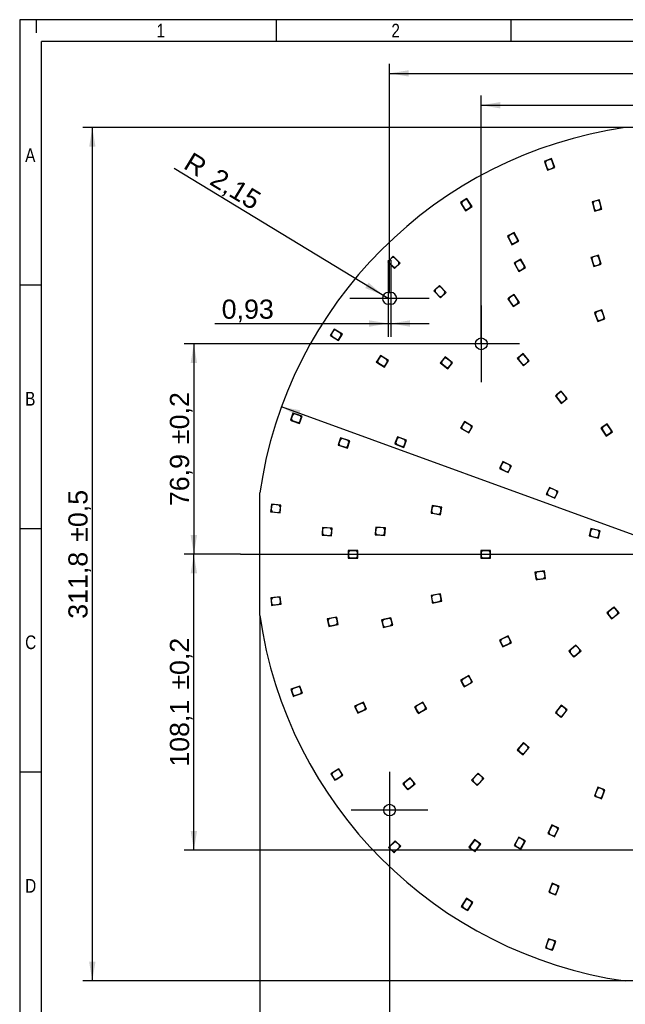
# Model space of a CAD drawing. Header units: millimetres. Extents: x 16 to 406, y 13 to 285.
# Tile 2 of 11: x 16 to 126, y 105 to 285. Entities that reach past the tile are written whole.
import ezdxf
from ezdxf.enums import TextEntityAlignment as Align
from ezdxf.lldxf.tags import DXFTag

# ---------------------------------------------------------------- set-up
doc = ezdxf.new("R2010")
doc.units = ezdxf.units.MM
for name, color, linetype in [('10', 7, 'Continuous'), ('Default', 7, 'Continuous'), ('LED_2835', 7, 'Continuous'), ('PCB_RDLED_315_EM', 7, 'Continuous')]:
    doc.layers.add(name, color=color, linetype=linetype)
doc.styles.add('SEACAD_Arial', font='arial.ttf')
doc.styles.add('SEACAD_Solid_Edge_ANSI1_Symbols', font='semeca1.ttf')
tags = doc.linetypes.add('CENTER2', pattern=[28.575, 19.05, -3.175, 3.175, -3.175]).pattern_tags.tags
tags[10:11] = [DXFTag(74, 4), DXFTag(75, 0), DXFTag(340, '0'), DXFTag(46, 0.0), DXFTag(50, 0.0), DXFTag(44, 0.0), DXFTag(45, 0.0)]
tags[8:9] = [DXFTag(74, 4), DXFTag(75, 0), DXFTag(340, '0'), DXFTag(46, 0.0), DXFTag(50, 0.0), DXFTag(44, 0.0), DXFTag(45, 0.0)]
tags[6:7] = [DXFTag(74, 4), DXFTag(75, 0), DXFTag(340, '0'), DXFTag(46, 0.0), DXFTag(50, 0.0), DXFTag(44, 0.0), DXFTag(45, 0.0)]
tags[4:5] = [DXFTag(74, 4), DXFTag(75, 0), DXFTag(340, '0'), DXFTag(46, 0.0), DXFTag(50, 0.0), DXFTag(44, 0.0), DXFTag(45, 0.0)]
doc.dimstyles.new('ISO', dxfattribs={"dimtxt": 3.5, "dimasz": 3.5, "dimexe": 1.75, "dimexo": 0, "dimgap": 0.875, "dimtad": 1, "dimlfac": 2, "dimtxsty": 'SEACAD_Arial', "dimblk1": '_SE_FILLED', "dimblk2": '_SE_FILLED', "dimsah": 1, "dimcen": 1.75, "dimadec": 0, "dimazin": 0, "dimtfac": 0.5, "dimtdec": 3, "dimtmove": 0, "dimatfit": 3, "dimfxl": 1, "dimarcsym": 0})

# ---------------------------------------------------------------- blocks, each defined once
blk = doc.blocks.new('SEANNOT_GROUP2')
at = {"layer": 'Default', "color": 7, "linetype": 'CENTER2'}
for p, q in [((99.97, 232.36), (99.97, 218.36)), ((106.97, 225.36), (92.97, 225.36))]:
    blk.add_line(p, q, dxfattribs=at)
blk = doc.blocks.new('SEANNOT_GROUP3')
at = {"layer": 'Default', "color": 7, "linetype": 'CENTER2'}
for p, q in [((83.22, 147.16), (83.22, 133.16)), ((90.22, 140.16), (76.22, 140.16))]:
    blk.add_line(p, q, dxfattribs=at)
blk = doc.blocks.new('SEANNOT_GROUP7')
at = {"layer": 'Default', "color": 7, "linetype": 'CENTER2'}
blk.add_line((56.02, 186.91), (218.92, 186.91), dxfattribs=at)
blk = doc.blocks.new('SEANNOT_GROUP8')
at = {"layer": 'Default', "color": 7, "linetype": 'CENTER2'}
for p, q in [((83.45, 240.66), (83.45, 226.66)), ((90.45, 233.66), (76.45, 233.66))]:
    blk.add_line(p, q, dxfattribs=at)
blk = doc.blocks.new('SEANNOT_GROUP9')
at = {"layer": 'Default', "color": 7, "linetype": 'CENTER2'}
for p, q in [((82.99, 240.66), (82.99, 226.66)), ((89.99, 233.66), (75.99, 233.66))]:
    blk.add_line(p, q, dxfattribs=at)
blk = doc.blocks.new('SE1')
at = {"layer": 'LED_2835', "color": 7, "linetype": 'Continuous'}
for p, q in [((112.82, 259.2), (111.74, 258.82)), ((112.55, 259.05), (111.8, 258.79)), ((112.87, 258.9), (112.55, 259.05)), ((113.4, 257.55), (112.82, 259.2)), ((111.74, 258.82), (111.5, 258.74)), ((111.5, 258.74), (111.58, 258.5)), ((111.58, 258.5), (111.74, 258.82)), ((111.58, 258.5), (112.08, 257.09)), ((111.8, 258.79), (111.65, 258.47)), ((111.65, 258.47), (112.03, 257.39)), ((112.03, 257.39), (112.35, 257.23)), ((112.08, 257.09), (113.4, 257.55)), ((112.35, 257.23), (113.1, 257.5)), ((113.25, 257.82), (112.87, 258.9)), ((113.1, 257.5), (113.25, 257.82)), ((97.35, 251.9), (96.38, 251.29)), ((98.29, 250.42), (97.35, 251.9)), ((96.38, 251.29), (96.17, 251.16)), ((96.17, 251.16), (96.3, 250.95)), ((96.3, 250.95), (96.38, 251.29)), ((96.3, 250.95), (97.1, 249.68)), ((96.45, 251.27), (96.37, 250.93)), ((96.37, 250.93), (96.98, 249.96)), ((97.13, 251.7), (96.45, 251.27)), ((97.1, 249.68), (98.29, 250.42)), ((97.47, 251.62), (97.13, 251.7)), ((97.33, 249.88), (98, 250.31)), ((98.08, 250.65), (97.47, 251.62)), ((98, 250.31), (98.08, 250.65)), ((120.45, 251.38), (120.21, 251.32)), ((120.21, 251.32), (120.27, 251.07)), ((120.27, 251.07), (120.45, 251.38)), ((120.27, 251.07), (120.65, 249.62)), ((120.52, 251.34), (120.34, 251.04)), ((120.34, 251.04), (120.62, 249.92)), ((121.57, 251.66), (120.45, 251.38)), ((121.29, 251.54), (120.52, 251.34)), ((121.59, 251.36), (121.29, 251.54)), ((122, 249.97), (121.57, 251.66)), ((121.88, 250.25), (121.59, 251.36)), ((121.7, 249.94), (121.88, 250.25)), ((96.98, 249.96), (97.33, 249.88)), ((120.62, 249.92), (120.93, 249.74)), ((120.65, 249.62), (122, 249.97)), ((120.93, 249.74), (121.7, 249.94)), ((104.96, 245.12), (104.74, 245)), ((104.74, 245), (104.86, 244.78)), ((104.86, 244.78), (104.96, 245.12)), ((104.86, 244.78), (105.58, 243.47)), ((105.02, 245.1), (104.93, 244.76)), ((104.93, 244.76), (105.48, 243.75)), ((105.96, 245.68), (104.96, 245.12)), ((105.73, 245.49), (105.02, 245.1)), ((106.06, 245.39), (105.73, 245.49)), ((106.81, 244.14), (105.96, 245.68)), ((106.62, 244.38), (106.06, 245.39)), ((105.48, 243.75), (105.82, 243.66)), ((105.58, 243.47), (106.81, 244.14)), ((105.82, 243.66), (106.52, 244.04)), ((106.52, 244.04), (106.62, 244.38)), ((83.9, 241.35), (83.08, 240.53)), ((83.72, 241.1), (83.15, 240.53)), ((84.07, 241.1), (83.72, 241.1)), ((85.14, 240.11), (83.9, 241.35)), ((84.89, 240.29), (84.07, 241.1)), ((120.25, 241.22), (120.01, 241.15)), ((120.01, 241.15), (120.08, 240.91)), ((120.08, 240.91), (120.25, 241.22)), ((120.31, 241.19), (120.15, 240.88)), ((121.35, 241.56), (120.25, 241.22)), ((121.07, 241.42), (120.31, 241.19)), ((121.39, 241.26), (121.07, 241.42)), ((121.86, 239.89), (121.35, 241.56)), ((121.73, 240.16), (121.39, 241.26)), ((83.08, 240.53), (82.91, 240.36)), ((82.91, 240.36), (83.08, 240.18)), ((83.08, 240.18), (83.08, 240.53)), ((83.08, 240.18), (84.15, 239.12)), ((83.15, 240.53), (83.16, 240.18)), ((83.16, 240.18), (83.97, 239.37)), ((83.97, 239.37), (84.32, 239.37)), ((84.15, 239.12), (85.14, 240.11)), ((84.32, 239.37), (84.89, 239.93)), ((84.89, 239.93), (84.89, 240.29)), ((106.17, 240.23), (105.95, 240.1)), ((105.95, 240.1), (106.08, 239.89)), ((106.08, 239.89), (106.17, 240.23)), ((106.08, 239.89), (106.83, 238.59)), ((106.24, 240.21), (106.15, 239.87)), ((106.15, 239.87), (106.72, 238.87)), ((107.17, 240.8), (106.17, 240.23)), ((106.93, 240.61), (106.24, 240.21)), ((106.83, 238.59), (108.04, 239.29)), ((107.27, 240.52), (106.93, 240.61)), ((108.04, 239.29), (107.17, 240.8)), ((107.85, 239.52), (107.27, 240.52)), ((107.76, 239.18), (107.85, 239.52)), ((120.08, 240.91), (120.52, 239.48)), ((120.15, 240.88), (120.48, 239.78)), ((120.48, 239.78), (120.8, 239.61)), ((120.52, 239.48), (121.86, 239.89)), ((120.8, 239.61), (121.56, 239.85)), ((121.56, 239.85), (121.73, 240.16)), ((106.72, 238.87), (107.06, 238.78)), ((107.06, 238.78), (107.76, 239.18)), ((92.34, 235.99), (91.5, 235.21)), ((92.16, 235.75), (91.57, 235.2)), ((92.51, 235.74), (92.16, 235.75)), ((93.54, 234.72), (92.34, 235.99)), ((93.3, 234.9), (92.51, 235.74)), ((91.5, 235.21), (91.32, 235.04)), ((91.32, 235.04), (91.49, 234.85)), ((91.49, 234.85), (91.5, 235.21)), ((91.49, 234.85), (92.52, 233.76)), ((91.57, 235.2), (91.56, 234.85)), ((91.56, 234.85), (92.35, 234.01)), ((92.35, 234.01), (92.7, 234)), ((92.52, 233.76), (93.54, 234.72)), ((92.7, 234), (93.28, 234.55)), ((93.28, 234.55), (93.3, 234.9)), ((105.95, 234.38), (105, 233.73)), ((105.74, 234.17), (105.07, 233.72)), ((106.08, 234.1), (105.74, 234.17)), ((106.94, 232.93), (105.95, 234.38)), ((106.73, 233.15), (106.08, 234.1)), ((105, 233.73), (104.8, 233.59)), ((104.8, 233.59), (104.94, 233.38)), ((104.94, 233.38), (105, 233.73)), ((104.94, 233.38), (105.78, 232.15)), ((105.07, 233.72), (105.01, 233.37)), ((105.01, 233.37), (105.66, 232.42)), ((105.66, 232.42), (106, 232.36)), ((105.78, 232.15), (106.94, 232.93)), ((106, 232.36), (106.66, 232.81)), ((106.66, 232.81), (106.73, 233.15)), ((120.88, 231.18), (120.64, 231.1)), ((120.64, 231.1), (120.73, 230.86)), ((120.73, 230.86), (120.88, 231.18)), ((120.73, 230.86), (121.24, 229.45)), ((120.94, 231.15), (120.79, 230.83)), ((120.79, 230.83), (121.19, 229.75)), ((121.96, 231.58), (120.88, 231.18)), ((121.7, 231.43), (120.94, 231.15)), ((122.02, 231.28), (121.7, 231.43)), ((122.56, 229.93), (121.96, 231.58)), ((122.41, 230.2), (122.02, 231.28)), ((121.19, 229.75), (121.51, 229.6)), ((121.24, 229.45), (122.56, 229.93)), ((121.51, 229.6), (122.26, 229.88)), ((122.26, 229.88), (122.41, 230.2)), ((72.52, 227.09), (72.38, 226.87)), ((72.38, 226.87), (72.59, 226.74)), ((73.13, 228.06), (72.52, 227.09)), ((72.59, 226.74), (72.52, 227.09)), ((73.01, 227.78), (72.58, 227.1)), ((72.58, 227.1), (72.66, 226.76)), ((72.59, 226.74), (73.87, 225.94)), ((72.66, 226.76), (73.64, 226.15)), ((73.35, 227.86), (73.01, 227.78)), ((74.61, 227.13), (73.13, 228.06)), ((74.33, 227.25), (73.35, 227.86)), ((73.87, 225.94), (74.61, 227.13)), ((73.98, 226.23), (74.41, 226.9)), ((74.41, 226.9), (74.33, 227.25)), ((73.64, 226.15), (73.98, 226.23)), ((81.55, 223.23), (80.93, 222.26)), ((83.03, 222.29), (81.55, 223.23)), ((107.62, 223.58), (106.74, 222.84)), ((107.42, 223.35), (106.81, 222.83)), ((107.77, 223.32), (107.42, 223.35)), ((108.74, 222.24), (107.62, 223.58)), ((108.51, 222.43), (107.77, 223.32)), ((80.93, 222.26), (80.8, 222.05)), ((80.8, 222.05), (81.01, 221.91)), ((81.01, 221.91), (80.93, 222.26)), ((81.43, 222.95), (81, 222.27)), ((81, 222.27), (81.08, 221.93)), ((81.01, 221.91), (82.28, 221.11)), ((81.08, 221.93), (82.05, 221.31)), ((81.78, 223.02), (81.43, 222.95)), ((82.75, 222.41), (81.78, 223.02)), ((82.05, 221.31), (82.4, 221.39)), ((82.28, 221.11), (83.03, 222.29)), ((82.4, 221.39), (82.83, 222.06)), ((82.83, 222.06), (82.75, 222.41)), ((92.65, 222.08), (92.49, 221.89)), ((92.49, 221.89), (92.69, 221.73)), ((93.36, 222.98), (92.65, 222.08)), ((92.69, 221.73), (92.65, 222.08)), ((92.69, 221.73), (93.86, 220.8)), ((93.22, 222.72), (92.72, 222.09)), ((92.72, 222.09), (92.76, 221.74)), ((92.76, 221.74), (93.66, 221.02)), ((93.57, 222.75), (93.22, 222.72)), ((94.73, 221.89), (93.36, 222.98)), ((94.47, 222.04), (93.57, 222.75)), ((93.86, 220.8), (94.73, 221.89)), ((94.01, 221.06), (94.51, 221.69)), ((94.51, 221.69), (94.47, 222.04)), ((106.74, 222.84), (106.55, 222.68)), ((106.55, 222.68), (106.71, 222.49)), ((106.71, 222.49), (106.74, 222.84)), ((106.71, 222.49), (107.67, 221.34)), ((106.81, 222.83), (106.78, 222.48)), ((106.78, 222.48), (107.52, 221.6)), ((107.52, 221.6), (107.87, 221.57)), ((107.67, 221.34), (108.74, 222.24)), ((107.87, 221.57), (108.48, 222.08)), ((108.48, 222.08), (108.51, 222.43)), ((93.66, 221.02), (94.01, 221.06)), ((113.69, 216.01), (113.5, 215.85)), ((113.65, 215.66), (113.69, 216.01)), ((114.59, 216.72), (113.69, 216.01)), ((113.76, 216), (113.72, 215.65)), ((114.39, 216.5), (113.76, 216)), ((114.74, 216.46), (114.39, 216.5)), ((115.68, 215.36), (114.59, 216.72)), ((115.46, 215.56), (114.74, 216.46)), ((113.5, 215.85), (113.65, 215.66)), ((113.65, 215.66), (114.59, 214.48)), ((113.72, 215.65), (114.44, 214.75)), ((114.44, 214.75), (114.79, 214.71)), ((114.59, 214.48), (115.68, 215.36)), ((114.79, 214.71), (115.42, 215.21)), ((115.42, 215.21), (115.46, 215.56)), ((65.58, 212.71), (65.2, 211.62)), ((65.53, 212.41), (65.27, 211.66)), ((65.85, 212.56), (65.53, 212.41)), ((67.24, 212.13), (65.58, 212.71)), ((66.94, 212.19), (65.85, 212.56)), ((65.2, 211.62), (65.12, 211.39)), ((65.12, 211.39), (65.36, 211.31)), ((65.36, 211.31), (65.2, 211.62)), ((65.27, 211.66), (65.42, 211.34)), ((65.36, 211.31), (66.77, 210.81)), ((65.42, 211.34), (66.51, 210.96)), ((66.51, 210.96), (66.83, 211.11)), ((66.77, 210.81), (67.24, 212.13)), ((66.83, 211.11), (67.09, 211.87)), ((67.09, 211.87), (66.94, 212.19)), ((96.88, 211.16), (96.3, 210.16)), ((96.77, 210.87), (96.37, 210.18)), ((97.11, 210.96), (96.77, 210.87)), ((98.39, 210.28), (96.88, 211.16)), ((98.11, 210.39), (97.11, 210.96)), ((122.99, 210.74), (122.02, 210.12)), ((122.76, 210.53), (122.09, 210.1)), ((123.11, 210.46), (122.76, 210.53)), ((123.94, 209.27), (122.99, 210.74)), ((96.3, 210.16), (96.18, 209.95)), ((96.18, 209.95), (96.39, 209.82)), ((96.39, 209.82), (96.3, 210.16)), ((96.37, 210.18), (96.46, 209.84)), ((96.39, 209.82), (97.69, 209.07)), ((96.46, 209.84), (97.46, 209.26)), ((97.46, 209.26), (97.8, 209.36)), ((97.69, 209.07), (98.39, 210.28)), ((97.8, 209.36), (98.2, 210.05)), ((98.2, 210.05), (98.11, 210.39)), ((122.02, 210.12), (121.81, 209.98)), ((121.81, 209.98), (121.95, 209.77)), ((121.95, 209.77), (122.02, 210.12)), ((121.95, 209.77), (122.76, 208.51)), ((122.09, 210.1), (122.02, 209.76)), ((122.02, 209.76), (122.64, 208.79)), ((122.64, 208.79), (122.98, 208.71)), ((122.76, 208.51), (123.94, 209.27)), ((122.98, 208.71), (123.66, 209.15)), ((123.73, 209.49), (123.11, 210.46)), ((123.66, 209.15), (123.73, 209.49)), ((73.92, 207.09), (73.84, 206.85)), ((74.28, 208.18), (73.92, 207.09)), ((74.08, 206.77), (73.92, 207.09)), ((74.23, 207.88), (73.98, 207.12)), ((73.98, 207.12), (74.14, 206.8)), ((74.55, 208.04), (74.23, 207.88)), ((75.94, 207.64), (74.28, 208.18)), ((75.64, 207.68), (74.55, 208.04)), ((75.51, 206.31), (75.94, 207.64)), ((75.55, 206.61), (75.8, 207.37)), ((75.8, 207.37), (75.64, 207.68)), ((84.27, 207.31), (84.18, 207.07)), ((84.18, 207.07), (84.41, 206.98)), ((84.69, 208.38), (84.27, 207.31)), ((84.41, 206.98), (84.27, 207.31)), ((84.63, 208.08), (84.34, 207.34)), ((84.34, 207.34), (84.48, 207.01)), ((84.41, 206.98), (85.81, 206.43)), ((84.48, 207.01), (85.55, 206.59)), ((84.95, 208.22), (84.63, 208.08)), ((86.32, 207.74), (84.69, 208.38)), ((86.02, 207.8), (84.95, 208.22)), ((85.81, 206.43), (86.32, 207.74)), ((85.87, 206.73), (86.16, 207.48)), ((86.16, 207.48), (86.02, 207.8)), ((73.84, 206.85), (74.08, 206.77)), ((74.08, 206.77), (75.51, 206.31)), ((74.14, 206.8), (75.24, 206.45)), ((75.24, 206.45), (75.55, 206.61)), ((85.55, 206.59), (85.87, 206.73)), ((103.92, 203.84), (103.42, 202.81)), ((103.84, 203.55), (103.49, 202.83)), ((104.17, 203.67), (103.84, 203.55)), ((105.5, 203.09), (103.92, 203.84)), ((105.21, 203.17), (104.17, 203.67)), ((103.42, 202.81), (103.31, 202.58)), ((103.31, 202.58), (103.54, 202.47)), ((103.54, 202.47), (103.42, 202.81)), ((103.49, 202.83), (103.61, 202.5)), ((103.54, 202.47), (104.89, 201.82)), ((103.61, 202.5), (104.64, 202)), ((104.64, 202), (104.98, 202.12)), ((104.89, 201.82), (105.5, 203.09)), ((104.98, 202.12), (105.32, 202.84)), ((105.32, 202.84), (105.21, 203.17)), ((111.93, 198.08), (111.82, 197.85)), ((112.41, 199.13), (111.93, 198.08)), ((112.05, 197.75), (111.93, 198.08)), ((112.33, 198.83), (111.99, 198.11)), ((111.99, 198.11), (112.12, 197.77)), ((112.66, 198.96), (112.33, 198.83)), ((114, 198.4), (112.41, 199.13)), ((113.7, 198.48), (112.66, 198.96)), ((113.42, 197.13), (114, 198.4)), ((113.5, 197.42), (113.83, 198.15)), ((113.83, 198.15), (113.7, 198.48)), ((111.82, 197.85), (112.05, 197.75)), ((112.05, 197.75), (113.42, 197.13)), ((112.12, 197.77), (113.16, 197.3)), ((113.16, 197.3), (113.5, 197.42)), ((61.52, 194.92), (61.49, 194.68)), ((61.49, 194.68), (61.74, 194.65)), ((61.64, 196.07), (61.52, 194.92)), ((61.74, 194.65), (61.52, 194.92)), ((61.66, 195.76), (61.57, 194.97)), ((61.57, 194.97), (61.79, 194.69)), ((63.38, 195.87), (61.64, 196.07)), ((61.94, 195.98), (61.66, 195.76)), ((61.74, 194.65), (63.23, 194.48)), ((61.79, 194.69), (62.94, 194.56)), ((63.08, 195.86), (61.94, 195.98)), ((62.94, 194.56), (63.21, 194.79)), ((63.3, 195.58), (63.08, 195.86)), ((63.21, 194.79), (63.3, 195.58)), ((63.23, 194.48), (63.38, 195.87)), ((90.83, 194.68), (90.79, 194.43)), ((90.79, 194.43), (91.04, 194.39)), ((91.03, 195.81), (90.83, 194.68)), ((91.04, 194.39), (90.83, 194.68)), ((91.03, 195.51), (90.89, 194.72)), ((90.89, 194.72), (91.09, 194.43)), ((92.76, 195.51), (91.03, 195.81)), ((91.32, 195.71), (91.03, 195.51)), ((91.04, 194.39), (92.51, 194.13)), ((91.09, 194.43), (92.23, 194.23)), ((92.45, 195.51), (91.32, 195.71)), ((92.23, 194.23), (92.52, 194.43)), ((92.66, 195.22), (92.45, 195.51)), ((92.51, 194.13), (92.76, 195.51)), ((92.52, 194.43), (92.66, 195.22)), ((70.97, 191.8), (70.9, 190.65)), ((71, 191.49), (70.95, 190.69)), ((70.95, 190.69), (71.19, 190.43)), ((72.72, 191.69), (70.97, 191.8)), ((71.27, 191.73), (71, 191.49)), ((72.42, 191.65), (71.27, 191.73)), ((72.65, 191.39), (72.42, 191.65)), ((72.6, 190.59), (72.65, 191.39)), ((72.63, 190.29), (72.72, 191.69)), ((80.62, 190.72), (80.6, 190.47)), ((80.71, 191.87), (80.62, 190.72)), ((80.85, 190.45), (80.62, 190.72)), ((80.74, 191.56), (80.68, 190.77)), ((80.68, 190.77), (80.91, 190.5)), ((82.45, 191.74), (80.71, 191.87)), ((81, 191.79), (80.74, 191.56)), ((82.15, 191.71), (81, 191.79)), ((82.38, 191.44), (82.15, 191.71)), ((82.32, 190.64), (82.38, 191.44)), ((82.35, 190.34), (82.45, 191.74)), ((120, 191.61), (119.69, 190.25)), ((119.98, 191.31), (119.8, 190.53)), ((120.28, 191.5), (119.98, 191.31)), ((121.46, 191.28), (120, 191.61)), ((121.4, 191.24), (120.28, 191.5)), ((121.59, 190.94), (121.4, 191.24)), ((121.4, 189.86), (121.65, 190.98)), ((121.41, 190.16), (121.59, 190.94)), ((121.71, 191.22), (121.46, 191.28)), ((121.46, 191.28), (121.65, 190.98)), ((121.65, 190.98), (121.71, 191.22)), ((70.9, 190.65), (70.88, 190.4)), ((70.88, 190.4), (71.13, 190.38)), ((71.13, 190.38), (70.9, 190.65)), ((71.13, 190.38), (72.63, 190.29)), ((71.19, 190.43), (72.33, 190.36)), ((72.33, 190.36), (72.6, 190.59)), ((80.6, 190.47), (80.85, 190.45)), ((80.85, 190.45), (82.35, 190.34)), ((80.91, 190.5), (82.05, 190.41)), ((82.05, 190.41), (82.32, 190.64)), ((119.69, 190.25), (121.4, 189.86)), ((119.8, 190.53), (119.99, 190.23)), ((119.99, 190.23), (121.11, 189.97)), ((121.11, 189.97), (121.41, 190.16)), ((75.65, 187.61), (75.65, 186.46)), ((77.4, 187.61), (75.65, 187.61)), ((75.95, 187.56), (75.7, 187.31)), ((75.7, 187.31), (75.7, 186.51)), ((77.1, 187.56), (75.95, 187.56)), ((77.35, 187.31), (77.1, 187.56)), ((77.35, 186.51), (77.35, 187.31)), ((77.4, 186.21), (77.4, 187.61)), ((99.9, 187.61), (99.9, 186.46)), ((101.65, 187.61), (99.9, 187.61)), ((100.2, 187.56), (99.95, 187.31)), ((99.95, 187.31), (99.95, 186.51)), ((101.35, 187.56), (100.2, 187.56)), ((101.6, 187.31), (101.35, 187.56)), ((101.6, 186.51), (101.6, 187.31)), ((101.65, 186.21), (101.65, 187.61)), ((75.65, 186.46), (75.65, 186.21)), ((75.9, 186.21), (75.65, 186.46)), ((75.65, 186.21), (75.9, 186.21)), ((75.7, 186.51), (75.95, 186.26)), ((75.9, 186.21), (77.4, 186.21)), ((75.95, 186.26), (77.1, 186.26)), ((77.1, 186.26), (77.35, 186.51)), ((99.9, 186.46), (99.9, 186.21)), ((100.15, 186.21), (99.9, 186.46)), ((99.9, 186.21), (100.15, 186.21)), ((99.95, 186.51), (100.2, 186.26)), ((100.15, 186.21), (101.65, 186.21)), ((100.2, 186.26), (101.35, 186.26)), ((101.35, 186.26), (101.6, 186.51)), ((111.51, 183.89), (109.78, 183.64)), ((109.78, 183.64), (109.94, 182.5)), ((110.08, 183.63), (109.87, 183.35)), ((111.22, 183.79), (110.08, 183.63)), ((111.51, 183.58), (111.22, 183.79)), ((111.71, 182.5), (111.51, 183.89)), ((111.62, 182.79), (111.51, 183.58)), ((109.87, 183.35), (109.99, 182.55)), ((109.94, 182.5), (109.98, 182.25)), ((110.23, 182.29), (109.94, 182.5)), ((109.98, 182.25), (110.23, 182.29)), ((109.99, 182.55), (110.27, 182.34)), ((110.23, 182.29), (111.71, 182.5)), ((110.27, 182.34), (111.41, 182.51)), ((111.41, 182.51), (111.62, 182.79)), ((63.25, 179.16), (61.51, 178.96)), ((61.51, 178.96), (61.64, 177.82)), ((61.81, 178.95), (61.59, 178.67)), ((61.59, 178.67), (61.68, 177.88)), ((62.95, 179.08), (61.81, 178.95)), ((63.23, 178.86), (62.95, 179.08)), ((63.32, 178.06), (63.23, 178.86)), ((63.41, 177.77), (63.25, 179.16)), ((92.51, 179.7), (90.79, 179.39)), ((90.79, 179.39), (90.99, 178.26)), ((91.09, 179.4), (90.89, 179.11)), ((90.89, 179.11), (91.03, 178.32)), ((90.99, 178.26), (91.03, 178.02)), ((91.28, 178.06), (90.99, 178.26)), ((91.03, 178.32), (91.32, 178.12)), ((92.23, 179.6), (91.09, 179.4)), ((91.28, 178.06), (92.75, 178.32)), ((91.32, 178.12), (92.45, 178.32)), ((92.51, 179.39), (92.23, 179.6)), ((92.45, 178.32), (92.65, 178.61)), ((92.75, 178.32), (92.51, 179.7)), ((92.65, 178.61), (92.51, 179.39)), ((61.64, 177.82), (61.67, 177.57)), ((61.91, 177.6), (61.64, 177.82)), ((61.67, 177.57), (61.91, 177.6)), ((61.68, 177.88), (61.96, 177.66)), ((61.91, 177.6), (63.41, 177.77)), ((61.96, 177.66), (63.1, 177.79)), ((63.1, 177.79), (63.32, 178.06)), ((91.03, 178.02), (91.28, 178.06)), ((124.07, 177.12), (122.9, 176.19)), ((123.17, 176.33), (123.13, 175.98)), ((124.07, 177.05), (123.17, 176.33)), ((124.27, 177.28), (124.07, 177.12)), ((124.07, 177.12), (124.43, 177.08)), ((124.42, 177.01), (124.07, 177.05)), ((124.43, 177.08), (124.27, 177.28)), ((124.92, 176.39), (124.42, 177.01)), ((125.14, 176.18), (124.43, 177.08)), ((124.88, 176.03), (124.92, 176.39)), ((73.57, 175.43), (71.85, 175.1)), ((71.85, 175.1), (72.06, 173.97)), ((72.15, 175.11), (71.95, 174.82)), ((71.95, 174.82), (72.1, 174.03)), ((73.28, 175.33), (72.15, 175.11)), ((73.57, 175.13), (73.28, 175.33)), ((73.83, 174.06), (73.57, 175.43)), ((73.72, 174.34), (73.57, 175.13)), ((83.48, 175.3), (81.77, 174.91)), ((81.77, 174.91), (82.03, 173.79)), ((82.07, 174.93), (81.88, 174.63)), ((81.88, 174.63), (82.06, 173.85)), ((83.19, 175.19), (82.07, 174.93)), ((83.49, 175), (83.19, 175.19)), ((83.79, 173.94), (83.48, 175.3)), ((83.67, 174.22), (83.49, 175)), ((122.9, 176.19), (123.77, 175.09)), ((123.13, 175.98), (123.63, 175.36)), ((123.63, 175.36), (123.98, 175.32)), ((123.77, 175.09), (125.14, 176.18)), ((123.98, 175.32), (124.88, 176.03)), ((72.06, 173.97), (72.11, 173.73)), ((72.35, 173.78), (72.06, 173.97)), ((72.1, 174.03), (72.39, 173.83)), ((72.11, 173.73), (72.35, 173.78)), ((72.35, 173.78), (73.83, 174.06)), ((72.39, 173.83), (73.52, 174.05)), ((73.52, 174.05), (73.72, 174.34)), ((82.03, 173.79), (82.08, 173.55)), ((82.32, 173.61), (82.03, 173.79)), ((82.06, 173.85), (82.36, 173.67)), ((82.08, 173.55), (82.32, 173.61)), ((82.32, 173.61), (83.79, 173.94)), ((82.36, 173.67), (83.48, 173.92)), ((83.48, 173.92), (83.67, 174.22)), ((104.89, 172), (103.31, 171.24)), ((103.31, 171.24), (103.81, 170.2)), ((103.61, 171.32), (103.49, 170.99)), ((103.49, 170.99), (103.84, 170.27)), ((104.64, 171.82), (103.61, 171.32)), ((104.98, 171.71), (104.64, 171.82)), ((105.5, 170.74), (104.89, 172)), ((105.32, 170.98), (104.98, 171.71)), ((105.21, 170.65), (105.32, 170.98)), ((103.81, 170.2), (103.92, 169.98)), ((104.15, 170.09), (103.81, 170.2)), ((103.84, 170.27), (104.17, 170.15)), ((103.92, 169.98), (104.15, 170.09)), ((104.15, 170.09), (105.5, 170.74)), ((104.17, 170.15), (105.21, 170.65)), ((117.27, 170.33), (115.95, 169.19)), ((115.95, 169.19), (116.7, 168.32)), ((116.21, 169.34), (116.18, 168.99)), ((117.08, 170.1), (116.21, 169.34)), ((117.05, 168.29), (118.19, 169.27)), ((117.06, 168.36), (117.93, 169.11)), ((117.43, 170.07), (117.08, 170.1)), ((118.19, 169.27), (117.27, 170.33)), ((117.95, 169.47), (117.43, 170.07)), ((117.93, 169.11), (117.95, 169.47)), ((116.18, 168.99), (116.7, 168.39)), ((116.7, 168.39), (117.06, 168.36)), ((116.7, 168.32), (116.86, 168.13)), ((117.05, 168.29), (116.7, 168.32)), ((116.86, 168.13), (117.05, 168.29)), ((97.69, 164.76), (96.17, 163.88)), ((96.17, 163.88), (96.75, 162.89)), ((96.46, 163.99), (96.37, 163.65)), ((97.45, 164.56), (96.46, 163.99)), ((97.8, 164.47), (97.45, 164.56)), ((98.39, 163.55), (97.69, 164.76)), ((98.2, 163.78), (97.8, 164.47)), ((98.1, 163.44), (98.2, 163.78)), ((66.83, 162.84), (65.18, 162.26)), ((65.18, 162.26), (65.56, 161.17)), ((65.48, 162.31), (65.33, 161.99)), ((65.33, 161.99), (65.59, 161.24)), ((66.57, 162.69), (65.48, 162.31)), ((66.88, 162.54), (66.57, 162.69)), ((67.3, 161.52), (66.83, 162.84)), ((67.15, 161.79), (66.88, 162.54)), ((96.37, 163.65), (96.77, 162.96)), ((96.75, 162.89), (96.87, 162.67)), ((97.09, 162.8), (96.75, 162.89)), ((96.77, 162.96), (97.11, 162.86)), ((96.87, 162.67), (97.09, 162.8)), ((97.09, 162.8), (98.39, 163.55)), ((97.11, 162.86), (98.1, 163.44)), ((65.56, 161.17), (65.64, 160.94)), ((65.88, 161.02), (65.56, 161.17)), ((65.59, 161.24), (65.91, 161.09)), ((65.64, 160.94), (65.88, 161.02)), ((65.88, 161.02), (67.3, 161.52)), ((65.91, 161.09), (67, 161.47)), ((67, 161.47), (67.15, 161.79)), ((78.43, 159.9), (76.84, 159.16)), ((76.84, 159.16), (77.33, 158.11)), ((77.14, 159.24), (77.02, 158.9)), ((77.02, 158.9), (77.36, 158.18)), ((78.18, 159.73), (77.14, 159.24)), ((77.67, 157.99), (79.02, 158.63)), ((77.69, 158.06), (78.73, 158.55)), ((78.51, 159.61), (78.18, 159.73)), ((79.02, 158.63), (78.43, 159.9)), ((78.85, 158.88), (78.51, 159.61)), ((78.73, 158.55), (78.85, 158.88)), ((89.3, 159.9), (87.78, 159.03)), ((87.78, 159.03), (88.35, 158.03)), ((88.06, 159.14), (87.97, 158.79)), ((87.97, 158.79), (88.37, 158.1)), ((89.06, 159.71), (88.06, 159.14)), ((88.7, 157.94), (90, 158.69)), ((88.71, 158.01), (89.71, 158.59)), ((89.4, 159.62), (89.06, 159.71)), ((90, 158.69), (89.3, 159.9)), ((89.8, 158.93), (89.4, 159.62)), ((89.71, 158.59), (89.8, 158.93)), ((114.59, 159.34), (113.5, 157.97)), ((114.44, 159.07), (113.72, 158.17)), ((114.79, 159.11), (114.44, 159.07)), ((115.68, 158.46), (114.59, 159.34)), ((114.75, 157.29), (115.68, 158.46)), ((115.42, 158.61), (114.79, 159.11)), ((115.46, 158.26), (115.42, 158.61)), ((77.33, 158.11), (77.44, 157.89)), ((77.67, 157.99), (77.33, 158.11)), ((77.36, 158.18), (77.69, 158.06)), ((77.44, 157.89), (77.67, 157.99)), ((88.35, 158.03), (88.48, 157.82)), ((88.7, 157.94), (88.35, 158.03)), ((88.37, 158.1), (88.71, 158.01)), ((88.48, 157.82), (88.7, 157.94)), ((113.5, 157.97), (114.4, 157.25)), ((113.72, 158.17), (113.76, 157.82)), ((113.76, 157.82), (114.39, 157.32)), ((114.39, 157.32), (114.74, 157.36)), ((114.75, 157.29), (114.4, 157.25)), ((114.4, 157.25), (114.59, 157.1)), ((114.59, 157.1), (114.75, 157.29)), ((114.74, 157.36), (115.46, 158.26)), ((107.67, 152.49), (106.54, 151.15)), ((106.54, 151.15), (107.42, 150.41)), ((107.51, 152.23), (106.77, 151.35)), ((106.77, 151.35), (106.8, 150.99)), ((107.86, 152.26), (107.51, 152.23)), ((108.74, 151.59), (107.67, 152.49)), ((107.77, 150.44), (108.74, 151.59)), ((107.77, 150.51), (108.51, 151.39)), ((108.48, 151.74), (107.86, 152.26)), ((108.51, 151.39), (108.48, 151.74)), ((106.8, 150.99), (107.41, 150.48)), ((107.41, 150.48), (107.77, 150.51)), ((107.77, 150.44), (107.42, 150.41)), ((107.42, 150.41), (107.61, 150.25)), ((107.61, 150.25), (107.77, 150.44)), ((73.96, 147.72), (72.48, 146.79)), ((73.73, 147.52), (72.76, 146.91)), ((74.08, 147.44), (73.73, 147.52)), ((74.71, 146.54), (73.96, 147.72)), ((72.48, 146.79), (73.09, 145.82)), ((72.76, 146.91), (72.68, 146.56)), ((72.68, 146.56), (73.11, 145.89)), ((73.09, 145.82), (73.22, 145.61)), ((73.44, 145.74), (73.09, 145.82)), ((73.11, 145.89), (73.45, 145.81)), ((73.22, 145.61), (73.44, 145.74)), ((73.44, 145.74), (74.71, 146.54)), ((73.45, 145.81), (74.42, 146.42)), ((74.5, 146.77), (74.08, 147.44)), ((74.42, 146.42), (74.5, 146.77)), ((87, 146.07), (85.65, 144.95)), ((86.8, 145.84), (85.91, 145.1)), ((87.15, 145.8), (86.8, 145.84)), ((87.89, 144.99), (87, 146.07)), ((87.66, 145.19), (87.15, 145.8)), ((99.4, 146.9), (98.21, 145.62)), ((99.23, 146.65), (98.45, 145.81)), ((98.45, 145.81), (98.46, 145.45)), ((99.58, 146.66), (99.23, 146.65)), ((100.42, 145.95), (99.4, 146.9)), ((99.4, 144.85), (100.42, 145.95)), ((99.4, 144.92), (100.18, 145.77)), ((100.17, 146.12), (99.58, 146.66)), ((100.18, 145.77), (100.17, 146.12)), ((85.65, 144.95), (86.38, 144.06)), ((85.91, 145.1), (85.88, 144.75)), ((85.88, 144.75), (86.39, 144.13)), ((86.38, 144.06), (86.54, 143.87)), ((86.74, 144.03), (86.38, 144.06)), ((86.39, 144.13), (86.74, 144.1)), ((86.54, 143.87), (86.74, 144.03)), ((86.74, 144.03), (87.89, 144.99)), ((86.74, 144.1), (87.63, 144.83)), ((87.63, 144.83), (87.66, 145.19)), ((98.21, 145.62), (99.05, 144.84)), ((98.46, 145.45), (99.05, 144.91)), ((99.05, 144.91), (99.4, 144.92)), ((99.4, 144.85), (99.05, 144.84)), ((99.05, 144.84), (99.23, 144.67)), ((99.23, 144.67), (99.4, 144.85)), ((121.24, 144.37), (120.64, 142.73)), ((121.18, 144.07), (120.79, 142.99)), ((121.5, 144.22), (121.18, 144.07)), ((122.55, 143.89), (121.24, 144.37)), ((122.25, 143.95), (121.5, 144.22)), ((122.4, 143.63), (122.25, 143.95)), ((120.64, 142.73), (121.72, 142.33)), ((120.79, 142.99), (120.94, 142.67)), ((120.94, 142.67), (121.69, 142.4)), ((121.69, 142.4), (122.01, 142.55)), ((122.04, 142.48), (121.72, 142.33)), ((121.72, 142.33), (121.95, 142.25)), ((121.95, 142.25), (122.04, 142.48)), ((122.01, 142.55), (122.4, 143.63)), ((122.04, 142.48), (122.55, 143.89)), ((112.88, 137.46), (112.12, 135.88)), ((112.79, 137.17), (112.3, 136.13)), ((113.13, 137.28), (112.79, 137.17)), ((114.14, 136.85), (112.88, 137.46)), ((113.85, 136.94), (113.13, 137.28)), ((113.49, 135.5), (114.14, 136.85)), ((113.97, 136.6), (113.85, 136.94)), ((106.83, 135.23), (105.95, 133.72)), ((106.72, 134.95), (106.15, 133.95)), ((107.06, 135.04), (106.72, 134.95)), ((108.04, 134.53), (106.83, 135.23)), ((107.76, 134.64), (107.06, 135.04)), ((112.12, 135.88), (113.16, 135.38)), ((112.3, 136.13), (112.41, 135.8)), ((112.41, 135.8), (113.13, 135.45)), ((113.13, 135.45), (113.47, 135.57)), ((113.49, 135.5), (113.16, 135.38)), ((113.16, 135.38), (113.38, 135.27)), ((113.38, 135.27), (113.49, 135.5)), ((113.47, 135.57), (113.97, 136.6)), ((84.27, 134.57), (83.04, 133.34)), ((83.04, 133.34), (83.85, 132.52)), ((84.1, 134.33), (83.28, 133.51)), ((83.28, 133.51), (83.28, 133.16)), ((83.28, 133.16), (83.85, 132.59)), ((84.45, 134.33), (84.1, 134.33)), ((84.2, 132.52), (85.26, 133.59)), ((84.2, 132.59), (85.02, 133.41)), ((85.26, 133.59), (84.27, 134.57)), ((85.01, 133.76), (84.45, 134.33)), ((85.02, 133.41), (85.01, 133.76)), ((98.74, 134.8), (97.71, 133.38)), ((97.71, 133.38), (98.65, 132.7)), ((98.61, 134.52), (97.93, 133.59)), ((97.93, 133.59), (97.99, 133.24)), ((97.99, 133.24), (98.63, 132.77)), ((98.96, 134.58), (98.61, 134.52)), ((99.88, 133.97), (98.74, 134.8)), ((99.6, 134.11), (98.96, 134.58)), ((98.98, 132.83), (99.66, 133.76)), ((98.99, 132.76), (99.88, 133.97)), ((99.66, 133.76), (99.6, 134.11)), ((105.95, 133.72), (106.95, 133.14)), ((106.15, 133.95), (106.24, 133.61)), ((106.24, 133.61), (106.93, 133.21)), ((106.93, 133.21), (107.27, 133.3)), ((107.29, 133.24), (106.95, 133.14)), ((106.95, 133.14), (107.17, 133.02)), ((107.17, 133.02), (107.29, 133.24)), ((107.27, 133.3), (107.85, 134.3)), ((107.29, 133.24), (108.04, 134.53)), ((107.85, 134.3), (107.76, 134.64)), ((83.85, 132.59), (84.2, 132.59)), ((83.85, 132.52), (84.03, 132.35)), ((84.2, 132.52), (83.85, 132.52)), ((84.03, 132.35), (84.2, 132.52)), ((98.63, 132.77), (98.98, 132.83)), ((98.99, 132.76), (98.65, 132.7)), ((98.65, 132.7), (98.85, 132.56)), ((98.85, 132.56), (98.99, 132.76)), ((112.92, 126.8), (112.28, 125.18)), ((112.86, 126.51), (112.43, 125.44)), ((113.18, 126.65), (112.86, 126.51)), ((114.22, 126.29), (112.92, 126.8)), ((113.92, 126.35), (113.18, 126.65)), ((113.64, 124.96), (114.07, 126.03)), ((113.67, 124.89), (114.22, 126.29)), ((114.07, 126.03), (113.92, 126.35)), ((112.28, 125.18), (113.35, 124.75)), ((112.43, 125.44), (112.57, 125.11)), ((112.57, 125.11), (113.32, 124.82)), ((113.32, 124.82), (113.64, 124.96)), ((113.67, 124.89), (113.35, 124.75)), ((113.35, 124.75), (113.58, 124.66)), ((113.58, 124.66), (113.67, 124.89)), ((97.25, 124.05), (96.32, 122.57)), ((96.32, 122.57), (97.3, 121.95)), ((97.13, 123.77), (96.52, 122.79)), ((96.52, 122.79), (96.6, 122.45)), ((96.6, 122.45), (97.28, 122.02)), ((97.48, 123.85), (97.13, 123.77)), ((98.44, 123.3), (97.25, 124.05)), ((98.16, 123.42), (97.48, 123.85)), ((97.63, 122.1), (98.24, 123.08)), ((97.64, 122.03), (98.44, 123.3)), ((98.24, 123.08), (98.16, 123.42)), ((97.28, 122.02), (97.63, 122.1)), ((97.64, 122.03), (97.3, 121.95)), ((97.3, 121.95), (97.51, 121.82)), ((97.51, 121.82), (97.64, 122.03)), ((112.25, 116.67), (111.67, 115.02)), ((112.2, 116.37), (111.82, 115.29)), ((111.82, 115.29), (111.97, 114.97)), ((112.51, 116.53), (112.2, 116.37)), ((113.57, 116.21), (112.25, 116.67)), ((113.27, 116.26), (112.51, 116.53)), ((113.05, 114.86), (113.42, 115.95)), ((113.08, 114.8), (113.57, 116.21)), ((113.42, 115.95), (113.27, 116.26)), ((111.67, 115.02), (112.76, 114.64)), ((111.97, 114.97), (112.73, 114.71)), ((112.73, 114.71), (113.05, 114.86)), ((113.08, 114.8), (112.76, 114.64)), ((112.76, 114.64), (112.99, 114.56)), ((112.99, 114.56), (113.08, 114.8))]:
    blk.add_line(p, q, dxfattribs=at)
at = {"layer": 'PCB_RDLED_315_EM', "color": 7, "linetype": 'Continuous'}
for p, q in [((82.99, 234.74), (83.45, 234.74)), ((83.45, 232.59), (82.99, 232.59)), ((59.52, 175.71), (59.52, 198.11))]:
    blk.add_line(p, q, dxfattribs=at)
for centre in [(99.97, 225.36), (83.22, 140.16)]:
    blk.add_circle(centre, 1.07, dxfattribs=at)
for centre, radius, start, end in [((137.47, 186.91), 78.75, 98.1738, 171.8262), ((82.99, 233.66), 1.07, 90, 270), ((83.45, 233.66), 1.07, 270, 90), ((137.47, 186.91), 78.75, 188.1738, 261.8262)]:
    blk.add_arc(centre, radius, start, end, dxfattribs=at)
blk = doc.blocks.new('GDimGGroup')
at = {"layer": 'Default', "linetype": 'Continuous'}
for points in [[(63.02, 73.76), (63.02, 74.92), (59.52, 74.34)], [(211.92, 73.76), (215.42, 74.34), (211.92, 74.92)]]:
    blk.add_hatch(color=7, dxfattribs=at).paths.add_polyline_path(points)
at = {"layer": 'Default', "color": 7, "linetype": 'Continuous'}
for p, q in [((215.42, 186.91), (215.42, 72.59)), ((59.52, 175.71), (59.52, 72.59)), ((59.52, 74.34), (215.42, 74.34))]:
    blk.add_line(p, q, dxfattribs=at)
at = {"layer": 'Default', "color": 7, "linetype": 'Continuous', "style": 'SEACAD_Arial'}
for s, p in [('311,8', (125.68, 78.71)), ('±0,5', (139.75, 78.71))]:
    blk.add_text(s, height=3.5, dxfattribs=at).set_placement(p, align=Align.TOP_LEFT)
blk = doc.blocks.new('DMBLK1')
at = {"layer": 'Default', "linetype": 'Continuous'}
for points in [[(28.35, 261.36), (29.51, 261.36), (28.93, 264.86)], [(28.35, 112.46), (28.93, 108.96), (29.51, 112.46)]]:
    blk.add_hatch(color=7, dxfattribs=at).paths.add_polyline_path(points)
at = {"layer": 'Default', "color": 7, "linetype": 'Continuous'}
for p, q in [((137.47, 264.86), (27.18, 264.86)), ((28.93, 264.86), (28.93, 108.96)), ((137.47, 108.96), (27.18, 108.96))]:
    blk.add_line(p, q, dxfattribs=at)
at = {"layer": 'Default', "color": 7, "linetype": 'Continuous', "style": 'SEACAD_Arial'}
for s, p in [('±0,5', (24.56, 189.19)), ('311,8', (24.56, 175.12))]:
    blk.add_text(s, height=3.5, rotation=90, dxfattribs=at).set_placement(p, align=Align.TOP_LEFT)
blk = doc.blocks.new('_SE_FILLED')
at = {"color": 0}
blk.add_line((0, 0), (-1, 0), dxfattribs=at)
blk.add_solid([(0, 0), (-1, -0.1665), (-1, 0.1665), (0, 0)], dxfattribs=at)
blk = doc.blocks.new('DMBLK2')
at = {"layer": 'Default', "linetype": 'Continuous'}
for points in [[(86.72, 83.78), (86.72, 84.95), (83.22, 84.36)], [(188.22, 83.78), (191.72, 84.36), (188.22, 84.95)]]:
    blk.add_hatch(color=7, dxfattribs=at).paths.add_polyline_path(points)
at = {"layer": 'Default', "color": 7, "linetype": 'Continuous'}
for p, q in [((83.22, 140.16), (83.22, 82.61)), ((191.72, 140.16), (191.72, 82.61)), ((83.22, 84.36), (191.72, 84.36))]:
    blk.add_line(p, q, dxfattribs=at)
at = {"layer": 'Default', "color": 7, "linetype": 'Continuous', "style": 'SEACAD_Arial'}
for s, p in [('217', (127.73, 88.74)), ('±0,3', (137.7, 88.74))]:
    blk.add_text(s, height=3.5, dxfattribs=at).set_placement(p, align=Align.TOP_LEFT)
blk = doc.blocks.new('DMBLK6')
at = {"layer": 'Default', "linetype": 'Continuous'}
for points in [[(46.89, 221.86), (48.06, 221.86), (47.47, 225.36)], [(46.89, 190.41), (47.47, 186.91), (48.06, 190.41)]]:
    blk.add_hatch(color=7, dxfattribs=at).paths.add_polyline_path(points)
at = {"layer": 'Default', "color": 7, "linetype": 'Continuous'}
for p, q in [((99.97, 225.36), (45.72, 225.36)), ((47.47, 225.36), (47.47, 186.91)), ((56.02, 186.91), (45.72, 186.91))]:
    blk.add_line(p, q, dxfattribs=at)
at = {"layer": 'Default', "color": 7, "linetype": 'Continuous', "style": 'SEACAD_Arial'}
for s, p in [('±0,2', (43.1, 207.05)), ('76,9', (43.1, 195.71))]:
    blk.add_text(s, height=3.5, rotation=90, dxfattribs=at).set_placement(p, align=Align.TOP_LEFT)
blk = doc.blocks.new('DMBLK7')
at = {"layer": 'Default', "linetype": 'Continuous'}
for points in [[(103.47, 269.53), (99.97, 268.95), (103.47, 268.36)], [(171.47, 269.53), (171.47, 268.36), (174.97, 268.95)]]:
    blk.add_hatch(color=7, dxfattribs=at).paths.add_polyline_path(points)
at = {"layer": 'Default', "color": 7, "linetype": 'Continuous'}
for p, q in [((99.97, 225.36), (99.97, 270.7)), ((174.97, 225.36), (174.97, 270.7)), ((99.97, 268.95), (174.97, 268.95))]:
    blk.add_line(p, q, dxfattribs=at)
at = {"layer": 'Default', "color": 7, "linetype": 'Continuous', "style": 'SEACAD_Arial'}
for s, p in [('±0,3', (137.7, 273.32)), ('150', (127.73, 273.32))]:
    blk.add_text(s, height=3.5, dxfattribs=at).set_placement(p, align=Align.TOP_LEFT)
blk = doc.blocks.new('DMBLK8')
at = {"layer": 'Default', "linetype": 'Continuous'}
blk.add_hatch(color=7, dxfattribs=at).paths.add_polyline_path([(78.78, 235.54), (82.07, 234.22), (79.38, 236.53)])
at = {"layer": 'Default', "color": 7, "linetype": 'Continuous'}
blk.add_line((82.99, 233.66), (43.86, 257.42), dxfattribs=at)
at = {"layer": 'Default', "color": 7, "linetype": 'Continuous', "style": 'SEACAD_Arial'}
for s, p in [('R', (47.18, 260.52)), ('2,15', (51.96, 257.61))]:
    blk.add_text(s, height=3.5, rotation=328.7389, dxfattribs=at).set_placement(p, align=Align.TOP_LEFT)
blk = doc.blocks.new('DMBLK9')
at = {"layer": 'Default', "linetype": 'Continuous'}
for points in [[(86.72, 275.35), (83.22, 274.77), (86.72, 274.19)], [(188.22, 275.35), (188.22, 274.19), (191.72, 274.77)]]:
    blk.add_hatch(color=7, dxfattribs=at).paths.add_polyline_path(points)
at = {"layer": 'Default', "color": 7, "linetype": 'Continuous'}
for p, q in [((83.22, 234.74), (83.22, 276.52)), ((191.72, 234.74), (191.72, 276.52)), ((83.22, 274.77), (191.72, 274.77))]:
    blk.add_line(p, q, dxfattribs=at)
at = {"layer": 'Default', "color": 7, "linetype": 'Continuous', "style": 'SEACAD_Arial'}
for s, p in [('217', (127.73, 279.15)), ('±0,3', (137.7, 279.15))]:
    blk.add_text(s, height=3.5, dxfattribs=at).set_placement(p, align=Align.TOP_LEFT)
blk = doc.blocks.new('DMBLK10')
at = {"layer": 'Default', "linetype": 'Continuous'}
for points in [[(79.49, 228.48), (82.99, 229.07), (79.49, 229.65)], [(86.95, 228.48), (86.95, 229.65), (83.45, 229.07)]]:
    blk.add_hatch(color=7, dxfattribs=at).paths.add_polyline_path(points)
at = {"layer": 'Default', "color": 7, "linetype": 'Continuous'}
blk.add_line((51.33, 229.07), (90.45, 229.07), dxfattribs=at)
at = {"layer": 'Default', "color": 7, "linetype": 'Continuous', "style": 'SEACAD_Arial'}
blk.add_text('0,93', height=3.5, dxfattribs=at).set_placement((52.56, 233.44), align=Align.TOP_LEFT)
blk = doc.blocks.new('DMBLK11')
at = {"layer": 'Default', "linetype": 'Continuous'}
for points in [[(46.89, 183.41), (48.06, 183.41), (47.47, 186.91)], [(46.89, 136.36), (47.47, 132.86), (48.06, 136.36)]]:
    blk.add_hatch(color=7, dxfattribs=at).paths.add_polyline_path(points)
at = {"layer": 'Default', "color": 7, "linetype": 'Continuous'}
for p, q in [((56.02, 186.91), (45.72, 186.91)), ((47.47, 132.86), (47.47, 186.91)), ((137.47, 132.86), (45.72, 132.86))]:
    blk.add_line(p, q, dxfattribs=at)
at = {"layer": 'Default', "color": 7, "linetype": 'Continuous', "style": 'SEACAD_Arial'}
for s, p in [('±0,2', (43.1, 162.17)), ('108,1', (43.1, 148.09))]:
    blk.add_text(s, height=3.5, rotation=90, dxfattribs=at).set_placement(p, align=Align.TOP_LEFT)
blk = doc.blocks.new('DMBLK12')
at = {"layer": 'Default', "linetype": 'Continuous'}
for points in [[(66.56, 212.1), (66.96, 213.2), (63.47, 213.85)], [(207.98, 160.62), (211.47, 159.98), (208.38, 161.72)]]:
    blk.add_hatch(color=7, dxfattribs=at).paths.add_polyline_path(points)
at = {"layer": 'Default', "color": 7, "linetype": 'Continuous'}
blk.add_line((244.97, 147.78), (63.47, 213.85), dxfattribs=at)
for s, style, p in [('O', 'SEACAD_Solid_Edge_ANSI1_Symbols', (221.37, 161.03)), ('315', 'SEACAD_Arial', (227.01, 158.98)), ('±0,5', 'SEACAD_Arial', (236.37, 155.57))]:
    blk.add_text(s, height=3.5, rotation=339.999, dxfattribs=dict(at, style=style)).set_placement(p, align=Align.TOP_LEFT)

msp = doc.modelspace()

# ---------------------------------------------------------------- linework, layer by layer
at = {"layer": '10', "color": 7, "linetype": 'Continuous'}
for p, q in [((18.6664, 284.5775), (18.6664, 282.156)), ((62.5552, 280.5775), (62.5552, 284.5775)), ((105.4441, 280.5775), (105.4441, 284.5775)), ((405.6664, 280.5775), (19.6664, 280.5775)), ((19.6664, 13.5775), (19.6664, 280.5775)), ((19.6664, 236.0775), (15.6664, 236.0775)), ((19.6664, 191.5775), (15.6664, 191.5775)), ((19.6664, 147.0775), (15.6664, 147.0775))]:
    msp.add_line(p, q, dxfattribs=at)
msp.add_lwpolyline([(405.6664, 13.5775), (405.6664, 284.5775), (15.6664, 284.5775), (15.6664, 13.5775), (405.6664, 13.5775)], dxfattribs=at)

# ---------------------------------------------------------------- block references
at = {"layer": 'Default'}
for name in ['SE1', 'SEANNOT_GROUP9', 'SEANNOT_GROUP8', 'SEANNOT_GROUP2', 'SEANNOT_GROUP7', 'GDimGGroup', 'SEANNOT_GROUP3']:
    msp.add_blockref(name, (0, 0), dxfattribs=at)

# ---------------------------------------------------------------- texts
at = {"layer": '10', "char_height": 2.5, "attachment_point": 1, "style": 'SEACAD_Arial'}
for s, insert, width in [('{\\farial rounded mt|b0||i0||c0|p34;\\C7;\\H2.50000002;\\W0.8;1}', (40.6664, 283.8275), 1.521749), ('{\\farial rounded mt|b0||i0||c0|p34;\\C7;\\H2.50000002;\\W0.8;2}', (83.5552, 283.8275), 1.521749), ('{\\farial rounded mt|b0||i0||c0|p34;\\C7;\\H2.50000002;\\W0.8;A}', (16.6664, 261.0775), 1.793488), ('{\\farial rounded mt|b0||i0||c0|p34;\\C7;\\H2.50000002;\\W0.8;B}', (16.6664, 216.5775), 1.793488), ('{\\farial rounded mt|b0||i0||c0|p34;\\C7;\\H2.50000002;\\W0.8;C}', (16.6664, 172.0775), 1.956532), ('{\\farial rounded mt|b0||i0||c0|p34;\\C7;\\H2.50000002;\\W0.8;D}', (16.6664, 127.5775), 1.956532)]:
    msp.add_mtext(s, dxfattribs=dict(at, insert=insert, width=width))

# ---------------------------------------------------------------- dimensions: what is measured, and where the dimension line sits
at = {"layer": 'Default', "color": 7, "linetype": 'Continuous'}
for base, p1, p2, angle, text, picture, middle, dimtype in [((83.2216, 274.7707), (83.2216, 234.7355), (191.7216, 234.7355), 0, '\\A1;<> ±0,3', 'DMBLK9', (137.4716, 274.7707), 161), ((99.9716, 268.9454), (99.9716, 225.3605), (174.9716, 225.3605), 0, '\\A1;<> ±0,3', 'DMBLK7', (137.4716, 268.9454), 161), ((28.9307, 264.8605), (137.4716, 264.8605), (137.4716, 108.9605), 270, '\\A1;<> ±0,5', 'DMBLK1', (28.9307, 186.9105), 161), ((82.9891, 229.0655), (82.9891, 233.6605), (83.4541, 233.6605), 0, '\\A1;<>', 'DMBLK10', (63.3686, 229.0655), 161), ((47.473, 186.9105), (99.9716, 225.3605), (56.0216, 186.9105), 90, '\\A1;<> ±0,2', 'DMBLK6', (47.473, 206.1355), 160), ((47.473, 186.9105), (137.4716, 132.8605), (56.0216, 186.9105), 90, '\\A1;<> ±0,2', 'DMBLK11', (47.473, 159.8855), 160), ((83.2216, 84.3622), (83.2216, 140.1605), (191.7216, 140.1605), 0, '\\A1;<> ±0,3', 'DMBLK2', (137.4716, 84.3622), 161)]:
    dim = msp.add_linear_dim(base=base, p1=p1, p2=p2, angle=angle, text=text, dimstyle='ISO', dxfattribs=at)
    dim.commit()
    dim.dimension.update_dxf_attribs({"geometry": picture, "text_midpoint": middle, "dimtype": dimtype})
dim = msp.add_radius_dim(center=(82.9891, 233.6605), mpoint=(82.0702, 234.2184), text='\\A1;<>', dimstyle='ISO', override={"dimtolj": 1}, dxfattribs=at)
dim.commit()
dim.dimension.update_dxf_attribs({"geometry": 'DMBLK8', "text_midpoint": (58.9345, 248.2636), "dimtype": 164})
dim = msp.add_diameter_dim_2p(p1=(211.472, 159.9752), p2=(63.4713, 213.8459), text='\\A1;<> ±0,5', dimstyle='ISO', override={"dimtmove": 1, "dimtolj": 1}, dxfattribs=at)
dim.commit()
dim.dimension.update_dxf_attribs({"geometry": 'DMBLK12', "text_midpoint": (218.7248, 157.3352), "dimtype": 163})

doc.saveas('drawing.dxf')
